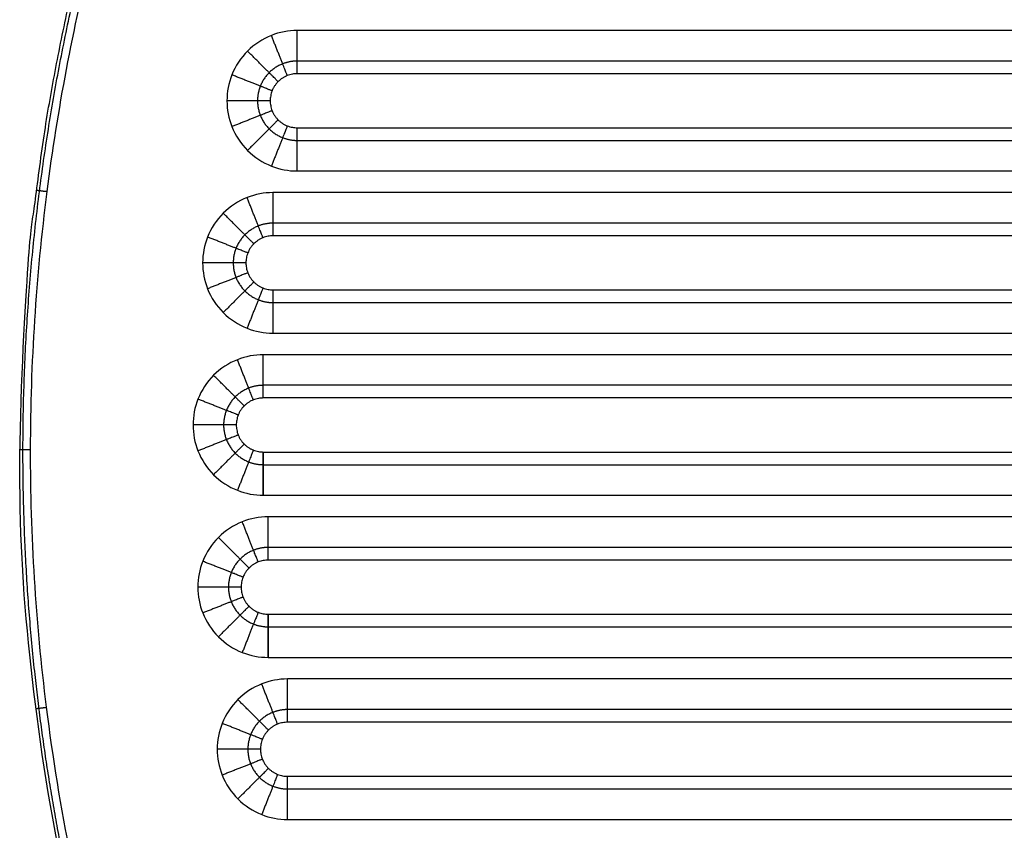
# Model space of a CAD drawing. Header units: millimetres. Extents: x 8795 to 9177, y -191 to 111.
# Tile 3 of 12: x 8795 to 8886, y -35 to 40. Entities that reach past the tile are written whole.
import ezdxf

# ---------------------------------------------------------------- set-up
doc = ezdxf.new("R2010")
doc.units = ezdxf.units.MM
doc.header["$MEASUREMENT"] = 0
doc.layers.add('CONTINUA', color=7, linetype='Continuous', true_color=0x000000)

msp = doc.modelspace()

# ---------------------------------------------------------------- linework, layer by layer
at = {"layer": 'CONTINUA'}
for p, q in [((9151.831, 38.985, -3990.879), (8820.632, 38.985, -3990.879)), ((9151.831, 38.985, -4005.879), (8820.632, 38.985, -4005.879)), ((8820.632, 25.985, -3990.879), (9151.831, 25.985, -3990.879)), ((8820.632, 25.985, -4005.879), (9151.831, 25.985, -4005.879)), ((9154.079, 23.985, -3990.879), (8818.384, 23.985, -3990.879)), ((9154.079, 23.985, -4005.879), (8818.384, 23.985, -4005.879)), ((8818.384, 10.985, -3990.879), (9154.079, 10.985, -3990.879)), ((8818.384, 10.985, -4005.879), (9154.079, 10.985, -4005.879)), ((9154.969, 8.985, -3990.879), (8817.494, 8.985, -3990.879)), ((9154.969, 8.985, -4005.879), (8817.494, 8.985, -4005.879)), ((8817.494, -4.015, -3990.879), (9154.969, -4.015, -3990.879)), ((8817.494, -4.015, -4005.879), (9154.969, -4.015, -4005.879)), ((9154.523, -6.015, -3990.879), (8817.941, -6.015, -3990.879)), ((9154.523, -6.015, -4005.879), (8817.941, -6.015, -4005.879)), ((8817.94, -19.015, -3990.879), (9154.523, -19.015, -3990.879)), ((8817.94, -19.015, -4005.879), (9154.523, -19.015, -4005.879)), ((9152.729, -21.015, -3990.879), (8819.734, -21.015, -3990.879)), ((9152.729, -21.015, -4005.879), (8819.734, -21.015, -4005.879)), ((8819.734, -34.015, -3990.879), (9152.729, -34.015, -3990.879)), ((8819.734, -34.015, -4005.879), (9152.729, -34.015, -4005.879))]:
    msp.add_line(p, q, dxfattribs=at)
for points, weights, degree, knots in [([(9142.116, 110.811, -3991.879), (9177.487, 61.051, -3991.879), (9177.487, 0, -3991.879), (9177.487, -191.256, -3991.879), (8986.232, -191.256, -3991.879), (8794.976, -191.256, -3991.879), (8794.976, 0, -3991.879), (8794.976, 61.051, -3991.879), (8830.348, 110.811, -3991.879)], [1.00022482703, 1.02775268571, 1.16364338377, 0.822820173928, 1.16364344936, 0.822820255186, 1.16364328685, 1.02775268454, 1.00022482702], 2, [0.488709, 0.488709, 0.488709, 119.201011, 119.201011, 416.939551, 416.939551, 714.678021, 714.678021, 833.390358, 833.390358, 833.390358]), ([(9142.116, 110.811, -4004.879), (9177.487, 61.051, -4004.879), (9177.487, 0, -4004.879), (9177.487, -191.256, -4004.879), (8986.232, -191.256, -4004.879), (8794.976, -191.256, -4004.879), (8794.976, 0, -4004.879), (8794.976, 61.051, -4004.879), (8830.348, 110.811, -4004.879)], [1.00022482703, 1.02775268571, 1.16364338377, 0.822820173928, 1.16364344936, 0.822820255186, 1.16364328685, 1.02775268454, 1.00022482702], 2, [0.488709, 0.488709, 0.488709, 119.201011, 119.201011, 416.939551, 416.939551, 714.678021, 714.678021, 833.390358, 833.390358, 833.390358]), ([(9142.116, 110.811, -3998.379), (9177.487, 61.051, -3998.379), (9177.487, 0, -3998.379), (9177.487, -191.256, -3998.379), (8986.232, -191.256, -3998.379), (8794.976, -191.256, -3998.379), (8794.976, 0, -3998.379), (8794.976, 61.051, -3998.379), (8830.348, 110.811, -3998.379)], [1.00022481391, 1.02775265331, 1.16364338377, 0.822820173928, 1.16364344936, 0.822820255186, 1.16364328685, 1.02775265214, 1.00022481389], 2, [-980.831169, -980.831169, -980.831169, -859.984706, -859.984706, -556.893618, -556.893618, -253.802602, -253.802602, -132.956103, -132.956103, -132.956103]), ([(9141.877, 110.641, -3991.172), (9151.122, 97.642, -3991.172), (9162.369, 76.68, -3991.172), (9171.837, 46.832, -3991.172), (9176.181, 23.89, -3991.172), (9177.698, 0.233, -3991.172), (9176.419, -20.491, -3991.172), (9173.612, -37.711, -3991.172), (9169.116, -56.438, -3991.172), (9162.388, -74.883, -3991.172), (9153.427, -92.677, -3991.172), (9145.626, -105.523, -3991.172), (9136.916, -117.617, -3991.172), (9125.913, -130.643, -3991.172), (9112.084, -144.165, -3991.172), (9092.711, -159.238, -3991.172), (9073.407, -170.424, -3991.172), (9055.051, -178.335, -3991.172), (9041.233, -183.063, -3991.172), (9027.276, -186.681, -3991.172), (9013.49, -189.178, -3991.172), (8999.784, -190.642, -3991.172), (8981.714, -191.284, -3991.172), (8963.421, -189.984, -3991.172), (8945.187, -186.681, -3991.172), (8931.23, -183.063, -3991.172), (8917.412, -178.335, -3991.172), (8899.056, -170.424, -3991.172), (8882.874, -161.048, -3991.172), (8868.909, -150.801, -3991.172), (8860.579, -143.935, -3991.172), (8852.651, -136.609, -3991.172), (8840.805, -124.352, -3991.172), (8829.394, -109.734, -3991.172), (8819.037, -92.677, -3991.172), (8812.284, -79.269, -3991.172), (8806.654, -65.505, -3991.172), (8802.201, -51.664, -3991.172), (8798.851, -37.711, -3991.172), (8796.044, -20.491, -3991.172), (8794.765, 0.233, -3991.172), (8796.283, 23.89, -3991.172), (8800.626, 46.832, -3991.172), (8810.094, 76.68, -3991.172), (8821.341, 97.642, -3991.172), (8830.586, 110.641, -3991.172)], [0.853553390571, 0.853553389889, 0.853553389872, 0.853553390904, 0.853553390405, 0.853553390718, 0.853553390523, 0.853553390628, 0.853553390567, 0.853553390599, 0.853553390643, 0.853553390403, 0.853553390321, 0.853553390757, 0.853553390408, 0.853553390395, 0.85355339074, 0.853553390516, 0.85355339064, 0.853553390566, 0.853553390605, 0.853553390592, 0.853553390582, 0.8535533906, 0.85355339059, 0.853553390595, 0.853553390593, 0.853553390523, 0.853553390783, 0.853553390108, 0.853553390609, 0.853553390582, 0.85355339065, 0.853553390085, 0.853553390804, 0.853553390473, 0.853553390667, 0.853553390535, 0.853553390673, 0.853553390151, 0.85355339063, 0.853553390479, 0.853553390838, 0.853553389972, 0.853553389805, 0.853553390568], 3, [0.513881, 0.513881, 0.513881, 0.513881, 48.190147, 71.062629, 93.935112, 117.855406, 141.7757, 155.871978, 169.968256, 199.297847, 214.383214, 229.468582, 244.181882, 258.895183, 280.396141, 301.897099, 332.145904, 346.869636, 361.593369, 375.764529, 389.93569, 403.437615, 416.939541, 443.943385, 458.114543, 472.2857, 487.00943, 501.733159, 531.98196, 542.732438, 553.482916, 564.233394, 574.983872, 604.410472, 619.495841, 634.581209, 649.246006, 663.910804, 678.007083, 692.103363, 716.02366, 739.943957, 762.816439, 785.688921, 833.365184, 833.365184, 833.365184, 833.365184]), ([(9141.877, 110.641, -4005.586), (9151.122, 97.642, -4005.586), (9162.369, 76.68, -4005.586), (9171.837, 46.832, -4005.586), (9176.181, 23.89, -4005.586), (9177.698, 0.233, -4005.586), (9176.419, -20.491, -4005.586), (9173.612, -37.711, -4005.586), (9169.116, -56.438, -4005.586), (9162.388, -74.883, -4005.586), (9153.427, -92.677, -4005.586), (9145.626, -105.523, -4005.586), (9136.916, -117.617, -4005.586), (9125.913, -130.643, -4005.586), (9112.084, -144.165, -4005.586), (9092.711, -159.238, -4005.586), (9073.407, -170.424, -4005.586), (9055.051, -178.335, -4005.586), (9041.233, -183.063, -4005.586), (9027.276, -186.681, -4005.586), (9013.49, -189.178, -4005.586), (8999.784, -190.642, -4005.586), (8981.714, -191.284, -4005.586), (8963.421, -189.984, -4005.586), (8945.187, -186.681, -4005.586), (8931.23, -183.063, -4005.586), (8917.412, -178.335, -4005.586), (8899.056, -170.424, -4005.586), (8882.874, -161.048, -4005.586), (8868.909, -150.801, -4005.586), (8860.579, -143.935, -4005.586), (8852.651, -136.609, -4005.586), (8840.805, -124.352, -4005.586), (8829.394, -109.734, -4005.586), (8819.037, -92.677, -4005.586), (8812.284, -79.269, -4005.586), (8806.654, -65.505, -4005.586), (8802.201, -51.664, -4005.586), (8798.851, -37.711, -4005.586), (8796.044, -20.491, -4005.586), (8794.765, 0.233, -4005.586), (8796.283, 23.89, -4005.586), (8800.626, 46.832, -4005.586), (8810.094, 76.68, -4005.586), (8821.341, 97.642, -4005.586), (8830.586, 110.641, -4005.586)], [0.853553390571, 0.853553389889, 0.853553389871, 0.853553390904, 0.853553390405, 0.853553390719, 0.853553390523, 0.853553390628, 0.853553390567, 0.853553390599, 0.853553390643, 0.853553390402, 0.853553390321, 0.853553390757, 0.853553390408, 0.853553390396, 0.85355339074, 0.853553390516, 0.85355339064, 0.853553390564, 0.853553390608, 0.853553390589, 0.853553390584, 0.853553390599, 0.85355339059, 0.853553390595, 0.853553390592, 0.853553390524, 0.853553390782, 0.853553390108, 0.853553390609, 0.853553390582, 0.853553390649, 0.853553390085, 0.853553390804, 0.853553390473, 0.853553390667, 0.853553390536, 0.853553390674, 0.853553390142, 0.85355339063, 0.853553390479, 0.853553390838, 0.853553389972, 0.853553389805, 0.853553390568], 3, [0.513881, 0.513881, 0.513881, 0.513881, 48.190147, 71.062629, 93.935112, 117.855406, 141.7757, 155.871978, 169.968256, 199.297847, 214.383214, 229.468582, 244.181882, 258.895183, 280.396141, 301.897099, 332.145904, 346.869636, 361.593369, 375.764529, 389.93569, 403.437615, 416.939541, 443.943385, 458.114543, 472.2857, 487.00943, 501.733159, 531.98196, 542.732438, 553.482916, 564.233394, 574.983872, 604.410472, 619.495841, 634.581209, 649.246006, 663.910804, 678.007083, 692.103363, 716.02366, 739.943957, 762.816439, 785.688921, 833.365184, 833.365184, 833.365184, 833.365184]), ([(8820.632, 36.156, -3992.051), (8820.171, 36.156, -3992.051), (8819.209, 35.973, -3992.051), (8817.962, 35.154, -3992.051), (8817.143, 33.907, -3992.051), (8816.872, 32.485, -3992.051), (8817.143, 31.062, -3992.051), (8817.962, 29.815, -3992.051), (8819.209, 28.996, -3992.051), (8820.171, 28.813, -3992.051), (8820.632, 28.813, -3992.051)], [0.853553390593, 0.853553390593, 0.853553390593, 0.853553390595, 0.853553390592, 0.853553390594, 0.853553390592, 0.853553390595, 0.853553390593, 0.853553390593, 0.853553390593], 3, [0, 0, 0, 0, 2.450177, 5.104959, 7.759741, 10.209918, 12.660095, 15.314877, 17.96966, 20.419836, 20.419836, 20.419836, 20.419836]), ([(8820.632, 36.156, -4004.708), (8820.171, 36.156, -4004.708), (8819.209, 35.973, -4004.708), (8817.962, 35.154, -4004.708), (8817.143, 33.907, -4004.708), (8816.872, 32.485, -4004.708), (8817.143, 31.062, -4004.708), (8817.962, 29.815, -4004.708), (8819.209, 28.996, -4004.708), (8820.171, 28.813, -4004.708), (8820.632, 28.813, -4004.708)], [0.853553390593, 0.853553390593, 0.853553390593, 0.853553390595, 0.853553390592, 0.853553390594, 0.853553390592, 0.853553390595, 0.853553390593, 0.853553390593, 0.853553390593], 3, [0, 0, 0, 0, 2.450177, 5.104959, 7.759741, 10.209918, 12.660095, 15.314877, 17.96966, 20.419836, 20.419836, 20.419836, 20.419836]), ([(8820.632, 34.985, -3994.879), (8818.132, 34.985, -3994.879), (8818.132, 32.485, -3994.879), (8818.132, 29.985, -3994.879), (8820.632, 29.985, -3994.879)], [1, 0.707106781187, 1, 0.707106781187, 1], 2, [0.000005, 0.000005, 0.000005, 10.209922, 10.209922, 20.41984, 20.41984, 20.41984]), ([(8820.632, 34.985, -4001.879), (8818.132, 34.985, -4001.879), (8818.132, 32.485, -4001.879), (8818.132, 29.985, -4001.879), (8820.632, 29.985, -4001.879)], [1, 0.707106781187, 1, 0.707106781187, 1], 2, [0.000005, 0.000005, 0.000005, 10.209921, 10.209921, 20.419836, 20.419836, 20.419836]), ([(8820.632, 34.985, -3998.379), (8818.132, 34.985, -3998.379), (8818.132, 32.485, -3998.379), (8818.132, 29.985, -3998.379), (8820.632, 29.985, -3998.379)], [1, 0.707106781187, 1, 0.707106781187, 1], 2, [3789.568531, 3789.568531, 3789.568531, 3793.495522, 3793.495522, 3797.422513, 3797.422513, 3797.422513]), ([(8818.384, 21.156, -3992.051), (8817.923, 21.156, -3992.051), (8816.962, 20.973, -3992.051), (8815.714, 20.154, -3992.051), (8814.895, 18.907, -3992.051), (8814.624, 17.485, -3992.051), (8814.895, 16.062, -3992.051), (8815.714, 14.815, -3992.051), (8816.961, 13.996, -3992.051), (8817.923, 13.813, -3992.051), (8818.384, 13.813, -3992.051)], [0.853553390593, 0.853553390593, 0.853553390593, 0.853553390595, 0.853553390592, 0.853553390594, 0.853553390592, 0.853553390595, 0.853553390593, 0.853553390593, 0.853553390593], 3, [0, 0, 0, 0, 2.450177, 5.104959, 7.759741, 10.209918, 12.660095, 15.314877, 17.96966, 20.419837, 20.419837, 20.419837, 20.419837]), ([(8818.384, 21.156, -4004.708), (8817.923, 21.156, -4004.708), (8816.962, 20.973, -4004.708), (8815.714, 20.154, -4004.708), (8814.895, 18.907, -4004.708), (8814.624, 17.485, -4004.708), (8814.895, 16.062, -4004.708), (8815.714, 14.815, -4004.708), (8816.961, 13.996, -4004.708), (8817.923, 13.813, -4004.708), (8818.384, 13.813, -4004.708)], [0.853553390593, 0.853553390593, 0.853553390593, 0.853553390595, 0.853553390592, 0.853553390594, 0.853553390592, 0.853553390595, 0.853553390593, 0.853553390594, 0.853553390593], 3, [0, 0, 0, 0, 2.450177, 5.104959, 7.759741, 10.209918, 12.660095, 15.314877, 17.96966, 20.419836, 20.419836, 20.419836, 20.419836]), ([(8818.384, 19.985, -4001.879), (8815.884, 19.985, -4001.879), (8815.884, 17.485, -4001.879), (8815.884, 14.985, -4001.879), (8818.384, 14.985, -4001.879)], [1, 0.707106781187, 1, 0.707106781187, 1], 2, [0, 0, 0, 10.209918, 10.209918, 20.419836, 20.419836, 20.419836]), ([(8818.384, 19.985, -3994.879), (8815.884, 19.985, -3994.879), (8815.884, 17.485, -3994.879), (8815.884, 14.985, -3994.879), (8818.384, 14.985, -3994.879)], [1, 0.707106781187, 1, 0.707106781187, 1], 2, [0, 0, 0, 10.209918, 10.209918, 20.419836, 20.419836, 20.419836]), ([(8818.384, 19.985, -3998.379), (8815.884, 19.985, -3998.379), (8815.884, 17.485, -3998.379), (8815.884, 14.985, -3998.379), (8818.384, 14.985, -3998.379)], [1, 0.707106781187, 1, 0.707106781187, 1], 2, [9370.241633, 9370.241633, 9370.241633, 9374.168624, 9374.168624, 9378.095615, 9378.095615, 9378.095615]), ([(8817.494, 6.156, -3992.051), (8817.033, 6.156, -3992.051), (8816.072, 5.973, -3992.051), (8814.824, 5.154, -3992.051), (8814.006, 3.907, -3992.051), (8813.734, 2.485, -3992.051), (8814.006, 1.062, -3992.051), (8814.824, -0.185, -3992.051), (8816.072, -1.004, -3992.051), (8817.033, -1.187, -3992.051), (8817.494, -1.187, -3992.051)], [0.853553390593, 0.853553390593, 0.853553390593, 0.853553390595, 0.853553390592, 0.853553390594, 0.853553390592, 0.853553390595, 0.853553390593, 0.853553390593, 0.853553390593], 3, [0, 0, 0, 0, 2.450177, 5.104959, 7.759741, 10.209918, 12.660095, 15.314877, 17.96966, 20.419836, 20.419836, 20.419836, 20.419836]), ([(8817.494, 6.156, -4004.708), (8817.033, 6.156, -4004.708), (8816.072, 5.973, -4004.708), (8814.824, 5.154, -4004.708), (8814.006, 3.907, -4004.708), (8813.734, 2.485, -4004.708), (8814.006, 1.062, -4004.708), (8814.824, -0.185, -4004.708), (8816.072, -1.004, -4004.708), (8817.033, -1.187, -4004.708), (8817.494, -1.187, -4004.708)], [0.853553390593, 0.853553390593, 0.853553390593, 0.853553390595, 0.853553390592, 0.853553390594, 0.853553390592, 0.853553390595, 0.853553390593, 0.853553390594, 0.853553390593], 3, [0, 0, 0, 0, 2.450177, 5.104959, 7.759741, 10.209918, 12.660095, 15.314877, 17.96966, 20.419836, 20.419836, 20.419836, 20.419836]), ([(8817.494, 4.985, -3994.879), (8814.994, 4.985, -3994.879), (8814.994, 2.485, -3994.879), (8814.994, -0.015, -3994.879), (8817.494, -0.015, -3994.879)], [1, 0.707106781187, 1, 0.707106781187, 1], 2, [0.000005, 0.000005, 0.000005, 10.209921, 10.209921, 20.419836, 20.419836, 20.419836]), ([(8817.494, 4.985, -4001.879), (8814.994, 4.985, -4001.879), (8814.994, 2.485, -4001.879), (8814.994, -0.015, -4001.879), (8817.494, -0.015, -4001.879)], [1, 0.707106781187, 1, 0.707106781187, 1], 2, [0, 0, 0, 10.209916, 10.209916, 20.419831, 20.419831, 20.419831]), ([(8817.494, 4.985, -3998.379), (8814.994, 4.985, -3998.379), (8814.994, 2.485, -3998.379), (8814.994, -0.015, -3998.379), (8817.494, -0.015, -3998.379)], [1, 0.707106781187, 1, 0.707106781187, 1], 2, [3105.185941, 3105.185941, 3105.185941, 3109.112932, 3109.112932, 3113.039922, 3113.039922, 3113.039922]), ([(8817.941, -8.844, -3992.051), (8817.479, -8.844, -3992.051), (8816.518, -9.027, -3992.051), (8815.271, -9.846, -3992.051), (8814.452, -11.093, -3992.051), (8814.181, -12.515, -3992.051), (8814.452, -13.938, -3992.051), (8815.271, -15.185, -3992.051), (8816.518, -16.004, -3992.051), (8817.479, -16.187, -3992.051), (8817.94, -16.187, -3992.051)], [0.853553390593, 0.853553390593, 0.853553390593, 0.853553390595, 0.853553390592, 0.853553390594, 0.853553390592, 0.853553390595, 0.853553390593, 0.853553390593, 0.853553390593], 3, [0, 0, 0, 0, 2.450177, 5.104959, 7.759741, 10.209918, 12.660095, 15.314877, 17.96966, 20.419836, 20.419836, 20.419836, 20.419836]), ([(8817.941, -8.844, -4004.708), (8817.479, -8.844, -4004.708), (8816.518, -9.027, -4004.708), (8815.271, -9.846, -4004.708), (8814.452, -11.093, -4004.708), (8814.181, -12.515, -4004.708), (8814.452, -13.938, -4004.708), (8815.271, -15.185, -4004.708), (8816.518, -16.004, -4004.708), (8817.479, -16.187, -4004.708), (8817.94, -16.187, -4004.708)], [0.853553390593, 0.853553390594, 0.853553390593, 0.853553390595, 0.853553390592, 0.853553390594, 0.853553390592, 0.853553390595, 0.853553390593, 0.853553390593, 0.853553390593], 3, [0, 0, 0, 0, 2.450177, 5.104959, 7.759741, 10.209918, 12.660095, 15.314877, 17.96966, 20.419836, 20.419836, 20.419836, 20.419836]), ([(8817.941, -10.015, -4001.879), (8815.441, -10.015, -4001.879), (8815.44, -12.515, -4001.879), (8815.44, -15.015, -4001.879), (8817.94, -15.015, -4001.879)], [1, 0.707106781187, 1, 0.707106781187, 1], 2, [0, 0, 0, 10.20992, 10.20992, 20.41984, 20.41984, 20.41984]), ([(8817.941, -10.015, -3994.879), (8815.441, -10.015, -3994.879), (8815.44, -12.515, -3994.879), (8815.44, -15.015, -3994.879), (8817.94, -15.015, -3994.879)], [1, 0.707106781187, 1, 0.707106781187, 1], 2, [0.000005, 0.000005, 0.000005, 10.209918, 10.209918, 20.419831, 20.419831, 20.419831]), ([(8817.941, -10.015, -3998.379), (8815.441, -10.015, -3998.379), (8815.44, -12.515, -3998.379), (8815.44, -15.015, -3998.379), (8817.94, -15.015, -3998.379)], [1, 0.707106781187, 1, 0.707106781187, 1], 2, [5136.516115, 5136.516115, 5136.516115, 5140.443105, 5140.443105, 5144.370096, 5144.370096, 5144.370096]), ([(8819.734, -23.844, -3992.051), (8819.273, -23.844, -3992.051), (8818.312, -24.027, -3992.051), (8817.065, -24.846, -3992.051), (8816.246, -26.093, -3992.051), (8815.974, -27.515, -3992.051), (8816.246, -28.938, -3992.051), (8817.065, -30.185, -3992.051), (8818.312, -31.004, -3992.051), (8819.273, -31.187, -3992.051), (8819.734, -31.187, -3992.051)], [0.853553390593, 0.853553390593, 0.853553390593, 0.853553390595, 0.853553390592, 0.853553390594, 0.853553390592, 0.853553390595, 0.853553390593, 0.853553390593, 0.853553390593], 3, [0, 0, 0, 0, 2.450177, 5.104959, 7.759741, 10.209918, 12.660095, 15.314877, 17.96966, 20.419836, 20.419836, 20.419836, 20.419836]), ([(8819.734, -23.844, -4004.708), (8819.273, -23.844, -4004.708), (8818.312, -24.027, -4004.708), (8817.065, -24.846, -4004.708), (8816.246, -26.093, -4004.708), (8815.974, -27.515, -4004.708), (8816.246, -28.938, -4004.708), (8817.065, -30.185, -4004.708), (8818.312, -31.004, -4004.708), (8819.273, -31.187, -4004.708), (8819.734, -31.187, -4004.708)], [0.853553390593, 0.853553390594, 0.853553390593, 0.853553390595, 0.853553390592, 0.853553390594, 0.853553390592, 0.853553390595, 0.853553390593, 0.853553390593, 0.853553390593], 3, [0, 0, 0, 0, 2.450177, 5.104959, 7.759741, 10.209918, 12.660095, 15.314877, 17.96966, 20.419836, 20.419836, 20.419836, 20.419836]), ([(8819.734, -25.015, -4001.879), (8817.234, -25.015, -4001.879), (8817.234, -27.515, -4001.879), (8817.234, -30.015, -4001.879), (8819.734, -30.015, -4001.879)], [1, 0.707106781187, 1, 0.707106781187, 1], 2, [0, 0, 0, 10.209918, 10.209918, 20.419836, 20.419836, 20.419836]), ([(8819.734, -25.015, -3994.879), (8817.234, -25.015, -3994.879), (8817.234, -27.515, -3994.879), (8817.234, -30.015, -3994.879), (8819.734, -30.015, -3994.879)], [1, 0.707106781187, 1, 0.707106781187, 1], 2, [0.000005, 0.000005, 0.000005, 10.209921, 10.209921, 20.419836, 20.419836, 20.419836]), ([(8819.734, -25.015, -3998.379), (8817.234, -25.015, -3998.379), (8817.234, -27.515, -3998.379), (8817.234, -30.015, -3998.379), (8819.734, -30.015, -3998.379)], [1, 0.707106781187, 1, 0.707106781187, 1], 2, [2419.007848, 2419.007848, 2419.007848, 2422.934839, 2422.934839, 2426.86183, 2426.86183, 2426.86183])]:
    msp.add_rational_spline(points, weights, degree=degree, knots=knots, dxfattribs=at)
for points, knots in [([(9141.301, 110.231, -3990.879), (9150.511, 97.28, -3990.879), (9161.717, 76.396, -3990.879), (9171.15, 46.659, -3990.879), (9175.477, 23.801, -3990.879), (9176.989, 0.232, -3990.879), (9175.715, -20.415, -3990.879), (9172.918, -37.572, -3990.879), (9168.439, -56.229, -3990.879), (9161.736, -74.606, -3990.879), (9152.808, -92.334, -3990.879), (9145.036, -105.132, -3990.879), (9136.358, -117.181, -3990.879), (9125.396, -130.159, -3990.879), (9111.618, -143.631, -3990.879), (9092.316, -158.648, -3990.879), (9073.084, -169.793, -3990.879), (9054.796, -177.675, -3990.879), (9041.03, -182.385, -3990.879), (9027.124, -185.989, -3990.879), (9013.389, -188.477, -3990.879), (8999.733, -189.936, -3990.879), (8981.731, -190.576, -3990.879), (8963.505, -189.28, -3990.879), (8945.339, -185.989, -3990.879), (8931.434, -182.385, -3990.879), (8917.667, -177.675, -3990.879), (8899.379, -169.793, -3990.879), (8883.257, -160.451, -3990.879), (8869.343, -150.243, -3990.879), (8861.045, -143.402, -3990.879), (8853.146, -136.103, -3990.879), (8844.753, -127.42, -3990.879), (8836.105, -117.181, -3990.879), (8824.487, -101.049, -3990.879), (8814.833, -83.633, -3990.879), (8807.319, -65.262, -3990.879), (8803.602, -53.711, -3990.879), (8801.192, -44.43, -3990.879), (8799.167, -35.251, -3990.879), (8797.39, -24.353, -3990.879), (8796.212, -11.729, -3990.879), (8795.85, 0.232, -3990.879), (8796.241, 12.191, -3990.879), (8797.729, 27.725, -3990.879), (8800.602, 42.907, -3990.879), (8804.778, 57.579, -3990.879), (8809.961, 72.36, -3990.879), (8818.205, 90.3, -3990.879), (8826.608, 103.825, -3990.879), (8831.163, 110.231, -3990.879)], [0.513922, 0.513922, 0.513922, 0.513922, 48.190147, 71.062629, 93.935112, 117.855406, 141.7757, 155.871978, 169.968256, 199.297847, 214.383214, 229.468582, 244.181882, 258.895183, 280.396141, 301.897099, 332.145904, 346.869636, 361.593369, 375.764529, 389.93569, 403.437615, 416.939541, 443.943385, 458.114543, 472.2857, 487.00943, 501.733159, 531.98196, 542.732438, 553.482916, 564.233394, 574.983872, 589.697172, 604.410472, 634.581209, 649.246006, 663.910804, 670.958943, 678.007083, 692.103363, 704.063512, 716.02366, 727.983808, 739.943957, 762.816439, 774.25268, 785.688921, 809.783994, 833.365207, 833.365207, 833.365207, 833.365207]), ([(9141.301, 110.231, -4005.879), (9150.511, 97.28, -4005.879), (9161.717, 76.396, -4005.879), (9171.15, 46.659, -4005.879), (9175.477, 23.801, -4005.879), (9176.989, 0.232, -4005.879), (9175.715, -20.415, -4005.879), (9172.918, -37.572, -4005.879), (9168.439, -56.229, -4005.879), (9161.736, -74.606, -4005.879), (9152.808, -92.334, -4005.879), (9145.036, -105.132, -4005.879), (9136.358, -117.181, -4005.879), (9125.396, -130.159, -4005.879), (9111.618, -143.631, -4005.879), (9092.316, -158.648, -4005.879), (9073.084, -169.793, -4005.879), (9054.796, -177.675, -4005.879), (9041.03, -182.385, -4005.879), (9027.124, -185.989, -4005.879), (9013.389, -188.477, -4005.879), (8999.733, -189.936, -4005.879), (8981.731, -190.576, -4005.879), (8963.505, -189.28, -4005.879), (8945.339, -185.989, -4005.879), (8931.434, -182.385, -4005.879), (8917.667, -177.675, -4005.879), (8899.379, -169.793, -4005.879), (8883.257, -160.451, -4005.879), (8869.343, -150.243, -4005.879), (8861.045, -143.402, -4005.879), (8853.146, -136.103, -4005.879), (8844.753, -127.42, -4005.879), (8836.105, -117.181, -4005.879), (8824.487, -101.049, -4005.879), (8814.833, -83.633, -4005.879), (8807.319, -65.262, -4005.879), (8803.602, -53.711, -4005.879), (8801.192, -44.43, -4005.879), (8799.167, -35.251, -4005.879), (8797.39, -24.353, -4005.879), (8796.212, -11.729, -4005.879), (8795.85, 0.232, -4005.879), (8796.241, 12.191, -4005.879), (8797.729, 27.725, -4005.879), (8800.602, 42.907, -4005.879), (8804.778, 57.579, -4005.879), (8809.961, 72.36, -4005.879), (8818.205, 90.3, -4005.879), (8826.608, 103.825, -4005.879), (8831.163, 110.231, -4005.879)], [0.513922, 0.513922, 0.513922, 0.513922, 48.190147, 71.062629, 93.935112, 117.855406, 141.7757, 155.871978, 169.968256, 199.297847, 214.383214, 229.468582, 244.181882, 258.895183, 280.396141, 301.897099, 332.145904, 346.869636, 361.593369, 375.764529, 389.93569, 403.437615, 416.939541, 443.943385, 458.114543, 472.2857, 487.00943, 501.733159, 531.98196, 542.732438, 553.482916, 564.233394, 574.983872, 589.697172, 604.410472, 634.581209, 649.246006, 663.910804, 670.958943, 678.007083, 692.103363, 704.063512, 716.02366, 727.983808, 739.943957, 762.816439, 774.25268, 785.688921, 809.783994, 833.365207, 833.365207, 833.365207, 833.365207]), ([(8820.632, 38.985, -3990.879), (8819.815, 38.985, -3990.879), (8818.114, 38.66, -3990.879), (8815.906, 37.211, -3990.879), (8814.456, 35.003, -3990.879), (8813.976, 32.485, -3990.879), (8814.456, 29.966, -3990.879), (8815.906, 27.758, -3990.879), (8818.114, 26.309, -3990.879), (8819.815, 25.984, -3990.879), (8820.632, 25.985, -3990.879)], [0, 0, 0, 0, 2.450177, 5.104959, 7.759741, 10.209918, 12.660095, 15.314877, 17.96966, 20.419836, 20.419836, 20.419836, 20.419836]), ([(8820.632, 38.985, -4005.879), (8819.815, 38.985, -4005.879), (8818.114, 38.66, -4005.879), (8815.906, 37.211, -4005.879), (8814.456, 35.003, -4005.879), (8813.976, 32.485, -4005.879), (8814.456, 29.966, -4005.879), (8815.906, 27.758, -4005.879), (8818.114, 26.309, -4005.879), (8819.815, 25.984, -4005.879), (8820.632, 25.985, -4005.879)], [0, 0, 0, 0, 2.450177, 5.104959, 7.759741, 10.209918, 12.660095, 15.314877, 17.96966, 20.419836, 20.419836, 20.419836, 20.419836]), ([(8818.384, 23.985, -3990.879), (8817.567, 23.985, -3990.879), (8815.866, 23.66, -3990.879), (8813.658, 22.211, -3990.879), (8812.208, 20.003, -3990.879), (8811.728, 17.485, -3990.879), (8812.208, 14.966, -3990.879), (8813.658, 12.758, -3990.879), (8815.866, 11.309, -3990.879), (8817.567, 10.984, -3990.879), (8818.384, 10.985, -3990.879)], [0, 0, 0, 0, 2.450177, 5.104959, 7.759741, 10.209918, 12.660095, 15.314877, 17.96966, 20.419837, 20.419837, 20.419837, 20.419837]), ([(8818.384, 23.985, -4005.879), (8817.567, 23.985, -4005.879), (8815.866, 23.66, -4005.879), (8813.658, 22.211, -4005.879), (8812.208, 20.003, -4005.879), (8811.728, 17.485, -4005.879), (8812.208, 14.966, -4005.879), (8813.658, 12.758, -4005.879), (8815.866, 11.309, -4005.879), (8817.567, 10.984, -4005.879), (8818.384, 10.985, -4005.879)], [0, 0, 0, 0, 2.450177, 5.104959, 7.759741, 10.209918, 12.660095, 15.314877, 17.96966, 20.419836, 20.419836, 20.419836, 20.419836]), ([(8817.494, 8.985, -3990.879), (8816.677, 8.985, -3990.879), (8814.976, 8.66, -3990.879), (8812.768, 7.211, -3990.879), (8811.318, 5.003, -3990.879), (8810.838, 2.485, -3990.879), (8811.318, -0.034, -3990.879), (8812.768, -2.242, -3990.879), (8814.976, -3.691, -3990.879), (8816.677, -4.016, -3990.879), (8817.494, -4.015, -3990.879)], [0, 0, 0, 0, 2.450177, 5.104959, 7.759741, 10.209918, 12.660095, 15.314877, 17.96966, 20.419836, 20.419836, 20.419836, 20.419836]), ([(8817.494, 8.985, -4005.879), (8816.677, 8.985, -4005.879), (8814.976, 8.66, -4005.879), (8812.768, 7.211, -4005.879), (8811.318, 5.003, -4005.879), (8810.838, 2.485, -4005.879), (8811.318, -0.034, -4005.879), (8812.768, -2.242, -4005.879), (8814.976, -3.691, -4005.879), (8816.677, -4.016, -4005.879), (8817.494, -4.015, -4005.879)], [0, 0, 0, 0, 2.450177, 5.104959, 7.759741, 10.209918, 12.660095, 15.314877, 17.96966, 20.419836, 20.419836, 20.419836, 20.419836]), ([(8817.941, -6.015, -3990.879), (8817.124, -6.015, -3990.879), (8815.422, -6.34, -3990.879), (8813.214, -7.789, -3990.879), (8811.765, -9.997, -3990.879), (8811.285, -12.515, -3990.879), (8811.765, -15.034, -3990.879), (8813.214, -17.242, -3990.879), (8815.422, -18.691, -3990.879), (8817.124, -19.016, -3990.879), (8817.94, -19.015, -3990.879)], [0, 0, 0, 0, 2.450177, 5.104959, 7.759741, 10.209918, 12.660095, 15.314877, 17.96966, 20.419836, 20.419836, 20.419836, 20.419836]), ([(8817.941, -6.015, -4005.879), (8817.124, -6.015, -4005.879), (8815.422, -6.34, -4005.879), (8813.214, -7.789, -4005.879), (8811.765, -9.997, -4005.879), (8811.285, -12.515, -4005.879), (8811.765, -15.034, -4005.879), (8813.214, -17.242, -4005.879), (8815.422, -18.691, -4005.879), (8817.124, -19.016, -4005.879), (8817.94, -19.015, -4005.879)], [0, 0, 0, 0, 2.450177, 5.104959, 7.759741, 10.209918, 12.660095, 15.314877, 17.96966, 20.419836, 20.419836, 20.419836, 20.419836]), ([(8819.734, -21.015, -3990.879), (8818.917, -21.015, -3990.879), (8817.216, -21.34, -3990.879), (8815.008, -22.789, -3990.879), (8813.558, -24.997, -3990.879), (8813.078, -27.515, -3990.879), (8813.558, -30.034, -3990.879), (8815.008, -32.242, -3990.879), (8817.216, -33.691, -3990.879), (8818.917, -34.016, -3990.879), (8819.734, -34.015, -3990.879)], [0, 0, 0, 0, 2.450177, 5.104959, 7.759741, 10.209918, 12.660095, 15.314877, 17.96966, 20.419836, 20.419836, 20.419836, 20.419836]), ([(8819.734, -21.015, -4005.879), (8818.917, -21.015, -4005.879), (8817.216, -21.34, -4005.879), (8815.008, -22.789, -4005.879), (8813.558, -24.997, -4005.879), (8813.078, -27.515, -4005.879), (8813.558, -30.034, -4005.879), (8815.008, -32.242, -4005.879), (8817.216, -33.691, -4005.879), (8818.917, -34.016, -4005.879), (8819.734, -34.015, -4005.879)], [0, 0, 0, 0, 2.450177, 5.104959, 7.759741, 10.209918, 12.660095, 15.314877, 17.96966, 20.419836, 20.419836, 20.419836, 20.419836])]:
    msp.add_open_spline(points, degree=3, knots=knots, dxfattribs=at)
for points, weights in [([(8819.712, 34.809, -3994.879), (8819.712, 34.809, -3990.879), (8818.239, 38.528, -3990.879)], [1, 0.707106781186, 1]), ([(8819.712, 34.809, -4001.879), (8819.712, 34.809, -4005.879), (8818.239, 38.528, -4005.879)], [1, 0.707106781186, 1]), ([(8820.632, 34.985, -3994.879), (8820.632, 34.985, -3990.879), (8820.632, 38.985, -3990.879)], [1, 0.707106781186, 1]), ([(8820.632, 34.985, -4001.879), (8820.632, 34.985, -4005.879), (8820.632, 38.985, -4005.879)], [1, 0.707106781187, 1]), ([(8818.864, 34.252, -3994.879), (8818.864, 34.252, -3990.879), (8816.035, 37.081, -3990.879)], [1, 0.707106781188, 1]), ([(8818.864, 34.252, -4001.879), (8818.864, 34.252, -4005.879), (8816.035, 37.081, -4005.879)], [1, 0.707106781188, 1]), ([(8818.307, 33.405, -3994.879), (8818.307, 33.405, -3990.879), (8814.588, 34.877, -3990.879)], [1, 0.707106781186, 1]), ([(8818.307, 33.405, -4001.879), (8818.307, 33.405, -4005.879), (8814.588, 34.877, -4005.879)], [1, 0.707106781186, 1]), ([(8818.132, 32.485, -3994.879), (8818.132, 32.485, -3990.879), (8814.132, 32.485, -3990.879)], [1, 0.707106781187, 1]), ([(8818.132, 32.485, -4001.879), (8818.132, 32.485, -4005.879), (8814.132, 32.485, -4005.879)], [1, 0.707106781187, 1]), ([(8818.307, 31.564, -3994.879), (8818.307, 31.564, -3990.879), (8814.588, 30.092, -3990.879)], [1, 0.707106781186, 1]), ([(8818.307, 31.564, -4001.879), (8818.307, 31.564, -4005.879), (8814.588, 30.092, -4005.879)], [1, 0.707106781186, 1]), ([(8818.864, 30.717, -3994.879), (8818.864, 30.717, -3990.879), (8816.035, 27.888, -3990.879)], [1, 0.707106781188, 1]), ([(8818.864, 30.717, -4001.879), (8818.864, 30.717, -4005.879), (8816.035, 27.888, -4005.879)], [1, 0.707106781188, 1]), ([(8819.712, 30.16, -3994.879), (8819.712, 30.16, -3990.879), (8818.239, 26.441, -3990.879)], [1, 0.707106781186, 1]), ([(8819.712, 30.16, -4001.879), (8819.712, 30.16, -4005.879), (8818.239, 26.441, -4005.879)], [1, 0.707106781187, 1]), ([(8820.632, 25.985, -3990.879), (8820.632, 29.985, -3990.879), (8820.632, 29.985, -3994.879)], [1, 0.707106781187, 1]), ([(8820.632, 25.985, -4005.879), (8820.632, 29.985, -4005.879), (8820.632, 29.985, -4001.879)], [1, 0.707106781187, 1]), ([(8796.515, 24.214, -3991.879), (8796.515, 24.214, -3990.879), (8797.507, 24.087, -3990.879)], [1, 0.707106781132, 1]), ([(8796.515, 24.214, -4004.879), (8796.515, 24.214, -4005.879), (8797.507, 24.087, -4005.879)], [1, 0.707106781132, 1]), ([(8818.384, 23.985, -3990.879), (8818.384, 19.985, -3990.879), (8818.384, 19.985, -3994.879)], [1, 0.707106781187, 1]), ([(8818.384, 23.985, -4005.879), (8818.384, 19.985, -4005.879), (8818.384, 19.985, -4001.879)], [1, 0.707106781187, 1]), ([(8817.464, 19.809, -3994.879), (8817.464, 19.809, -3990.879), (8815.991, 23.528, -3990.879)], [1, 0.707106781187, 1]), ([(8817.464, 19.809, -4001.879), (8817.464, 19.809, -4005.879), (8815.991, 23.528, -4005.879)], [1, 0.707106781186, 1]), ([(8816.616, 19.252, -3994.879), (8816.616, 19.252, -3990.879), (8813.788, 22.081, -3990.879)], [1, 0.707106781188, 1]), ([(8816.616, 19.252, -4001.879), (8816.616, 19.252, -4005.879), (8813.788, 22.081, -4005.879)], [1, 0.707106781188, 1]), ([(8816.059, 18.405, -3994.879), (8816.059, 18.405, -3990.879), (8812.34, 19.877, -3990.879)], [1, 0.707106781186, 1]), ([(8816.059, 18.405, -4001.879), (8816.059, 18.405, -4005.879), (8812.34, 19.877, -4005.879)], [1, 0.707106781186, 1]), ([(8815.884, 17.485, -3994.879), (8815.884, 17.485, -3990.879), (8811.884, 17.485, -3990.879)], [1, 0.707106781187, 1]), ([(8815.884, 17.485, -4001.879), (8815.884, 17.485, -4005.879), (8811.884, 17.485, -4005.879)], [1, 0.707106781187, 1]), ([(8816.059, 16.564, -3994.879), (8816.059, 16.564, -3990.879), (8812.34, 15.092, -3990.879)], [1, 0.707106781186, 1]), ([(8816.059, 16.564, -4001.879), (8816.059, 16.564, -4005.879), (8812.34, 15.092, -4005.879)], [1, 0.707106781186, 1]), ([(8816.616, 15.717, -3994.879), (8816.616, 15.717, -3990.879), (8813.788, 12.888, -3990.879)], [1, 0.707106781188, 1]), ([(8816.616, 15.717, -4001.879), (8816.616, 15.717, -4005.879), (8813.788, 12.888, -4005.879)], [1, 0.707106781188, 1]), ([(8817.464, 15.16, -3994.879), (8817.464, 15.16, -3990.879), (8815.991, 11.441, -3990.879)], [1, 0.707106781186, 1]), ([(8817.464, 15.16, -4001.879), (8817.464, 15.16, -4005.879), (8815.991, 11.441, -4005.879)], [1, 0.707106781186, 1]), ([(8818.384, 14.985, -3994.879), (8818.384, 14.985, -3990.879), (8818.384, 10.985, -3990.879)], [1, 0.707106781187, 1]), ([(8818.384, 14.985, -4001.879), (8818.384, 14.985, -4005.879), (8818.384, 10.985, -4005.879)], [1, 0.707106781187, 1]), ([(8816.574, 4.809, -3994.879), (8816.574, 4.809, -3990.879), (8815.101, 8.528, -3990.879)], [1, 0.707106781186, 1]), ([(8816.574, 4.809, -4001.879), (8816.574, 4.809, -4005.879), (8815.101, 8.528, -4005.879)], [1, 0.707106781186, 1]), ([(8817.494, 4.985, -3994.879), (8817.494, 4.985, -3990.879), (8817.494, 8.985, -3990.879)], [1, 0.707106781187, 1]), ([(8817.494, 4.985, -4001.879), (8817.494, 4.985, -4005.879), (8817.494, 8.985, -4005.879)], [1, 0.707106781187, 1]), ([(8815.726, 4.252, -3994.879), (8815.726, 4.252, -3990.879), (8812.898, 7.081, -3990.879)], [1, 0.707106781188, 1]), ([(8815.726, 4.252, -4001.879), (8815.726, 4.252, -4005.879), (8812.898, 7.081, -4005.879)], [1, 0.707106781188, 1]), ([(8815.169, 3.405, -3994.879), (8815.169, 3.405, -3990.879), (8811.45, 4.877, -3990.879)], [1, 0.707106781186, 1]), ([(8815.169, 3.405, -4001.879), (8815.169, 3.405, -4005.879), (8811.45, 4.877, -4005.879)], [1, 0.707106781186, 1]), ([(8814.994, 2.485, -3994.879), (8814.994, 2.485, -3990.879), (8810.994, 2.485, -3990.879)], [1, 0.707106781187, 1]), ([(8814.994, 2.485, -4001.879), (8814.994, 2.485, -4005.879), (8810.994, 2.485, -4005.879)], [1, 0.707106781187, 1]), ([(8815.169, 1.564, -3994.879), (8815.169, 1.564, -3990.879), (8811.45, 0.092, -3990.879)], [1, 0.707106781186, 1]), ([(8815.169, 1.564, -4001.879), (8815.169, 1.564, -4005.879), (8811.45, 0.092, -4005.879)], [1, 0.707106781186, 1]), ([(8794.976, 0.233, -3991.879), (8794.976, 0.233, -3990.879), (8795.976, 0.231, -3990.879)], [1, 0.707106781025, 1]), ([(8794.976, 0.233, -4004.879), (8794.976, 0.233, -4005.879), (8795.976, 0.231, -4005.879)], [1, 0.707106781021, 1]), ([(8815.726, 0.717, -3994.879), (8815.726, 0.717, -3990.879), (8812.898, -2.112, -3990.879)], [1, 0.707106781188, 1]), ([(8815.726, 0.717, -4001.879), (8815.726, 0.717, -4005.879), (8812.898, -2.112, -4005.879)], [1, 0.707106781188, 1]), ([(8816.574, 0.16, -3994.879), (8816.574, 0.16, -3990.879), (8815.101, -3.559, -3990.879)], [1, 0.707106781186, 1]), ([(8816.574, 0.16, -4001.879), (8816.574, 0.16, -4005.879), (8815.101, -3.559, -4005.879)], [1, 0.707106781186, 1]), ([(8817.494, -0.015, -4001.879), (8817.494, -0.015, -4005.879), (8817.494, -4.015, -4005.879)], [1, 0.707106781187, 1]), ([(8817.494, -4.015, -3990.879), (8817.494, -0.015, -3990.879), (8817.494, -0.015, -3994.879)], [1, 0.707106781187, 1]), ([(8817.941, -10.015, -3994.879), (8817.941, -10.015, -3990.879), (8817.941, -6.015, -3990.879)], [1, 0.707106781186, 1]), ([(8817.941, -10.015, -4001.879), (8817.941, -10.015, -4005.879), (8817.941, -6.015, -4005.879)], [1, 0.707106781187, 1]), ([(8817.02, -10.191, -3994.879), (8817.02, -10.191, -3990.879), (8815.548, -6.472, -3990.879)], [1, 0.707106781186, 1]), ([(8817.02, -10.191, -4001.879), (8817.02, -10.191, -4005.879), (8815.548, -6.472, -4005.879)], [1, 0.707106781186, 1]), ([(8816.173, -10.748, -3994.879), (8816.173, -10.748, -3990.879), (8813.344, -7.919, -3990.879)], [1, 0.707106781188, 1]), ([(8816.173, -10.748, -4001.879), (8816.173, -10.748, -4005.879), (8813.344, -7.919, -4005.879)], [1, 0.707106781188, 1]), ([(8815.616, -11.595, -3994.879), (8815.616, -11.595, -3990.879), (8811.897, -10.123, -3990.879)], [1, 0.707106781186, 1]), ([(8815.616, -11.595, -4001.879), (8815.616, -11.595, -4005.879), (8811.897, -10.123, -4005.879)], [1, 0.707106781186, 1]), ([(8815.44, -12.515, -3994.879), (8815.44, -12.515, -3990.879), (8811.44, -12.515, -3990.879)], [1, 0.707106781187, 1]), ([(8815.44, -12.515, -4001.879), (8815.44, -12.515, -4005.879), (8811.44, -12.515, -4005.879)], [1, 0.707106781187, 1]), ([(8815.616, -13.436, -3994.879), (8815.616, -13.436, -3990.879), (8811.897, -14.908, -3990.879)], [1, 0.707106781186, 1]), ([(8815.616, -13.436, -4001.879), (8815.616, -13.436, -4005.879), (8811.897, -14.908, -4005.879)], [1, 0.707106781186, 1]), ([(8816.173, -14.283, -3994.879), (8816.173, -14.283, -3990.879), (8813.344, -17.112, -3990.879)], [1, 0.707106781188, 1]), ([(8816.173, -14.283, -4001.879), (8816.173, -14.283, -4005.879), (8813.344, -17.112, -4005.879)], [1, 0.707106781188, 1]), ([(8817.02, -14.84, -3994.879), (8817.02, -14.84, -3990.879), (8815.548, -18.559, -3990.879)], [1, 0.707106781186, 1]), ([(8817.02, -14.84, -4001.879), (8817.02, -14.84, -4005.879), (8815.548, -18.559, -4005.879)], [1, 0.707106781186, 1]), ([(8817.94, -15.015, -4001.879), (8817.94, -15.015, -4005.879), (8817.94, -19.015, -4005.879)], [1, 0.707106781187, 1]), ([(8817.94, -19.015, -3990.879), (8817.94, -15.015, -3990.879), (8817.94, -15.015, -3994.879)], [1, 0.707106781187, 1]), ([(8818.814, -25.191, -3994.879), (8818.814, -25.191, -3990.879), (8817.341, -21.472, -3990.879)], [1, 0.707106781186, 1]), ([(8818.814, -25.191, -4001.879), (8818.814, -25.191, -4005.879), (8817.341, -21.472, -4005.879)], [1, 0.707106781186, 1]), ([(8819.734, -25.015, -3994.879), (8819.734, -25.015, -3990.879), (8819.734, -21.015, -3990.879)], [1, 0.707106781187, 1]), ([(8819.734, -25.015, -4001.879), (8819.734, -25.015, -4005.879), (8819.734, -21.015, -4005.879)], [1, 0.707106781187, 1]), ([(8796.456, -23.752, -3991.879), (8796.456, -23.752, -3990.879), (8797.448, -23.628, -3990.879)], [1, 0.707106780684, 1]), ([(8796.456, -23.752, -4004.879), (8796.456, -23.752, -4005.879), (8797.448, -23.628, -4005.879)], [1, 0.707106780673, 1]), ([(8817.966, -25.748, -3994.879), (8817.966, -25.748, -3990.879), (8815.138, -22.919, -3990.879)], [1, 0.707106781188, 1]), ([(8817.966, -25.748, -4001.879), (8817.966, -25.748, -4005.879), (8815.138, -22.919, -4005.879)], [1, 0.707106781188, 1]), ([(8817.41, -26.595, -3994.879), (8817.41, -26.595, -3990.879), (8813.69, -25.123, -3990.879)], [1, 0.707106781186, 1]), ([(8817.41, -26.595, -4001.879), (8817.41, -26.595, -4005.879), (8813.69, -25.123, -4005.879)], [1, 0.707106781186, 1]), ([(8817.234, -27.515, -3994.879), (8817.234, -27.515, -3990.879), (8813.234, -27.515, -3990.879)], [1, 0.707106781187, 1]), ([(8817.234, -27.515, -4001.879), (8817.234, -27.515, -4005.879), (8813.234, -27.515, -4005.879)], [1, 0.707106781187, 1]), ([(8817.41, -28.436, -3994.879), (8817.41, -28.436, -3990.879), (8813.69, -29.908, -3990.879)], [1, 0.707106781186, 1]), ([(8817.41, -28.436, -4001.879), (8817.41, -28.436, -4005.879), (8813.69, -29.908, -4005.879)], [1, 0.707106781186, 1]), ([(8817.966, -29.283, -3994.879), (8817.966, -29.283, -3990.879), (8815.138, -32.112, -3990.879)], [1, 0.707106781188, 1]), ([(8817.966, -29.283, -4001.879), (8817.966, -29.283, -4005.879), (8815.138, -32.112, -4005.879)], [1, 0.707106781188, 1]), ([(8818.814, -29.84, -3994.879), (8818.814, -29.84, -3990.879), (8817.341, -33.559, -3990.879)], [1, 0.707106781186, 1]), ([(8818.814, -29.84, -4001.879), (8818.814, -29.84, -4005.879), (8817.341, -33.559, -4005.879)], [1, 0.707106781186, 1]), ([(8819.734, -34.015, -3990.879), (8819.734, -30.015, -3990.879), (8819.734, -30.015, -3994.879)], [1, 0.707106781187, 1]), ([(8819.734, -34.015, -4005.879), (8819.734, -30.015, -4005.879), (8819.734, -30.015, -4001.879)], [1, 0.707106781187, 1])]:
    msp.add_rational_spline(points, weights, degree=2, dxfattribs=at)
for points in [[(9151.831, 36.156, -3992.051), (8986.232, 36.156, -3992.051), (8820.632, 36.156, -3992.051)], [(9151.831, 36.156, -4004.708), (8986.232, 36.156, -4004.708), (8820.632, 36.156, -4004.708)], [(9151.831, 34.985, -3994.879), (8986.232, 34.985, -3994.879), (8820.632, 34.985, -3994.879)], [(9151.831, 34.985, -4001.879), (8986.232, 34.985, -4001.879), (8820.632, 34.985, -4001.879)], [(8820.632, 34.985, -3994.879), (8820.632, 34.985, -3998.379), (8820.632, 34.985, -4001.879)], [(9151.831, 34.985, -3998.379), (8986.232, 34.985, -3998.379), (8820.632, 34.985, -3998.379)], [(8818.132, 32.485, -3994.879), (8818.132, 32.485, -3998.379), (8818.132, 32.485, -4001.879)], [(8820.632, 29.985, -3994.879), (8820.632, 29.985, -3998.379), (8820.632, 29.985, -4001.879)], [(8820.632, 29.985, -3994.879), (8986.232, 29.985, -3994.879), (9151.831, 29.985, -3994.879)], [(8820.632, 29.985, -4001.879), (8986.232, 29.985, -4001.879), (9151.831, 29.985, -4001.879)], [(8820.632, 29.985, -3998.379), (8986.232, 29.985, -3998.379), (9151.831, 29.985, -3998.379)], [(8820.632, 28.813, -3992.051), (8986.232, 28.813, -3992.051), (9151.831, 28.813, -3992.051)], [(8820.632, 28.813, -4004.708), (8986.232, 28.813, -4004.708), (9151.831, 28.813, -4004.708)], [(9154.079, 21.156, -3992.051), (8986.232, 21.156, -3992.051), (8818.384, 21.156, -3992.051)], [(9154.079, 21.156, -4004.708), (8986.232, 21.156, -4004.708), (8818.384, 21.156, -4004.708)], [(9154.079, 19.985, -3994.879), (8986.232, 19.985, -3994.879), (8818.384, 19.985, -3994.879)], [(9154.079, 19.985, -4001.879), (8986.232, 19.985, -4001.879), (8818.384, 19.985, -4001.879)], [(8818.384, 19.985, -3994.879), (8818.384, 19.985, -3998.379), (8818.384, 19.985, -4001.879)], [(9154.079, 19.985, -3998.379), (8986.232, 19.985, -3998.379), (8818.384, 19.985, -3998.379)], [(8815.884, 17.485, -3994.879), (8815.884, 17.485, -3998.379), (8815.884, 17.485, -4001.879)], [(8818.384, 14.985, -3994.879), (8818.384, 14.985, -3998.379), (8818.384, 14.985, -4001.879)], [(8818.384, 14.985, -3994.879), (8986.232, 14.985, -3994.879), (9154.079, 14.985, -3994.879)], [(8818.384, 14.985, -4001.879), (8986.232, 14.985, -4001.879), (9154.079, 14.985, -4001.879)], [(8818.384, 14.985, -3998.379), (8986.232, 14.985, -3998.379), (9154.079, 14.985, -3998.379)], [(8818.384, 13.813, -3992.051), (8986.232, 13.813, -3992.051), (9154.079, 13.813, -3992.051)], [(8818.384, 13.813, -4004.708), (8986.232, 13.813, -4004.708), (9154.079, 13.813, -4004.708)], [(9154.969, 6.156, -3992.051), (8986.232, 6.156, -3992.051), (8817.494, 6.156, -3992.051)], [(9154.969, 6.156, -4004.708), (8986.232, 6.156, -4004.708), (8817.494, 6.156, -4004.708)], [(9154.969, 4.985, -3994.879), (8986.232, 4.985, -3994.879), (8817.494, 4.985, -3994.879)], [(9154.969, 4.985, -4001.879), (8986.232, 4.985, -4001.879), (8817.494, 4.985, -4001.879)], [(8817.494, 4.985, -3994.879), (8817.494, 4.985, -3998.379), (8817.494, 4.985, -4001.879)], [(9154.969, 4.985, -3998.379), (8986.232, 4.985, -3998.379), (8817.494, 4.985, -3998.379)], [(8814.994, 2.485, -3994.879), (8814.994, 2.485, -3998.379), (8814.994, 2.485, -4001.879)], [(8794.976, 0, -3991.879), (8794.976, 0, -3998.379), (8794.976, 0, -4004.879)], [(8817.494, -0.015, -3994.879), (8817.494, -0.015, -3998.379), (8817.494, -0.015, -4001.879)], [(8817.494, -0.015, -3994.879), (8986.232, -0.015, -3994.879), (9154.969, -0.015, -3994.879)], [(8817.494, -0.015, -4001.879), (8986.232, -0.015, -4001.879), (9154.969, -0.015, -4001.879)], [(8817.494, -0.015, -3998.379), (8986.232, -0.015, -3998.379), (9154.969, -0.015, -3998.379)], [(8817.494, -1.187, -3992.051), (8986.232, -1.187, -3992.051), (9154.969, -1.187, -3992.051)], [(8817.494, -1.187, -4004.708), (8986.232, -1.187, -4004.708), (9154.969, -1.187, -4004.708)], [(9154.523, -8.844, -3992.051), (8986.232, -8.844, -3992.051), (8817.941, -8.844, -3992.051)], [(9154.523, -8.844, -4004.708), (8986.232, -8.844, -4004.708), (8817.941, -8.844, -4004.708)], [(9154.523, -10.015, -4001.879), (8986.232, -10.015, -4001.879), (8817.941, -10.015, -4001.879)], [(9154.523, -10.015, -3994.879), (8986.232, -10.015, -3994.879), (8817.941, -10.015, -3994.879)], [(8817.941, -10.015, -3994.879), (8817.941, -10.015, -3998.379), (8817.941, -10.015, -4001.879)], [(9154.523, -10.015, -3998.379), (8986.232, -10.015, -3998.379), (8817.941, -10.015, -3998.379)], [(8815.44, -12.515, -3994.879), (8815.44, -12.515, -3998.379), (8815.44, -12.515, -4001.879)], [(8817.94, -15.015, -3994.879), (8817.94, -15.015, -3998.379), (8817.94, -15.015, -4001.879)], [(8817.94, -15.015, -4001.879), (8986.232, -15.015, -4001.879), (9154.523, -15.015, -4001.879)], [(8817.94, -15.015, -3994.879), (8986.232, -15.015, -3994.879), (9154.523, -15.015, -3994.879)], [(8817.94, -15.015, -3998.379), (8986.232, -15.015, -3998.379), (9154.523, -15.015, -3998.379)], [(8817.94, -16.187, -3992.051), (8986.232, -16.187, -3992.051), (9154.523, -16.187, -3992.051)], [(8817.94, -16.187, -4004.708), (8986.232, -16.187, -4004.708), (9154.523, -16.187, -4004.708)], [(9152.729, -23.844, -3992.051), (8986.232, -23.844, -3992.051), (8819.734, -23.844, -3992.051)], [(9152.729, -23.844, -4004.708), (8986.232, -23.844, -4004.708), (8819.734, -23.844, -4004.708)], [(9152.729, -25.015, -4001.879), (8986.232, -25.015, -4001.879), (8819.734, -25.015, -4001.879)], [(9152.729, -25.015, -3994.879), (8986.232, -25.015, -3994.879), (8819.734, -25.015, -3994.879)], [(8819.734, -25.015, -3994.879), (8819.734, -25.015, -3998.379), (8819.734, -25.015, -4001.879)], [(9152.729, -25.015, -3998.379), (8986.232, -25.015, -3998.379), (8819.734, -25.015, -3998.379)], [(8817.234, -27.515, -3994.879), (8817.234, -27.515, -3998.379), (8817.234, -27.515, -4001.879)], [(8819.734, -30.015, -3994.879), (8819.734, -30.015, -3998.379), (8819.734, -30.015, -4001.879)], [(8819.734, -30.015, -4001.879), (8986.232, -30.015, -4001.879), (9152.729, -30.015, -4001.879)], [(8819.734, -30.015, -3994.879), (8986.232, -30.015, -3994.879), (9152.729, -30.015, -3994.879)], [(8819.734, -30.015, -3998.379), (8986.232, -30.015, -3998.379), (9152.729, -30.015, -3998.379)], [(8819.734, -31.187, -3992.051), (8986.232, -31.187, -3992.051), (9152.729, -31.187, -3992.051)], [(8819.734, -31.187, -4004.708), (8986.232, -31.187, -4004.708), (9152.729, -31.187, -4004.708)]]:
    msp.add_open_spline(points, degree=2, dxfattribs=at)

doc.saveas('drawing.dxf')
